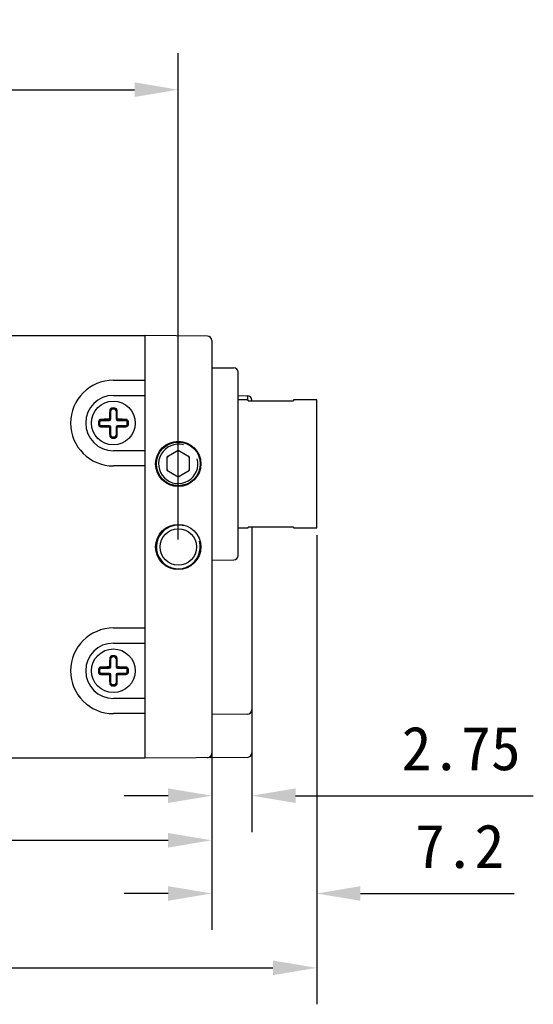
# Model space of a CAD drawing. Header units: millimetres. Extents: x 0 to 420, y 0 to 297.
# Tile 4 of 6: x 220 to 255, y 137 to 204. Entities that reach past the tile are written whole.
import ezdxf

# ---------------------------------------------------------------- set-up
doc = ezdxf.new("R2010")
doc.units = ezdxf.units.MM
doc.header["$LTSCALE"] = 23.1
doc.header["$PDMODE"] = 3
doc.header["$PDSIZE"] = 8
doc.layers.get('0').update_dxf_attribs({"linetype": 'CONTINUOUS'})
doc.layers.get('Defpoints').update_dxf_attribs({"linetype": 'CONTINUOUS'})
doc.layers.add('00_COMPONENTS', color=7, linetype='CONTINUOUS')
doc.layers.add('51__DRAFT_DIMS', color=7, linetype='CONTINUOUS')
doc.styles.get("Standard").update_dxf_attribs({"font": 'simfang.ttf'})
doc.dimstyles.new('DIMSTYLE_3', dxfattribs={"dimtxt": 3, "dimasz": 3, "dimexe": 2.5, "dimexo": 0.5, "dimgap": 0.75, "dimtad": 1, "dimdsep": 46, "dimtxsty": 'Standard', "dimblk": '_FILLED', "dimblk1": '_FILLED', "dimblk2": '_FILLED', "dimcen": 0.09, "dimclrd": 8, "dimclre": 8, "dimclrt": 7, "dimazin": 2, "dimtp": 0.3, "dimtm": 0.3, "dimtfac": 1, "dimtofl": 0, "dimtmove": 0, "dimatfit": 3, "dimldrblk": '_FILLED', "dimfxl": 1, "dimtolj": 1, "dimarcsym": 0})

# ---------------------------------------------------------------- blocks, each defined once
blk = doc.blocks.new('_FILLED')
at = {"color": 0, "linetype": 'ByBlock'}
blk.add_solid([(0, 0), (-1, 0.167), (-1, -0.167)], dxfattribs=at)
blk = doc.blocks.new('*D58')
at = {"layer": '51__DRAFT_DIMS', "color": 8, "lineweight": -2}
for p, q in [((233.379, 154.594), (233.379, 145.426)), ((191.379, 153.356), (191.379, 145.426)), ((194.379, 147.926), (230.379, 147.926))]:
    blk.add_line(p, q, dxfattribs=at)
at = {"layer": 'Defpoints', "color": 0}
for p in [(233.379, 155.094), (191.379, 153.856), (233.379, 147.926)]:
    blk.add_point(p, dxfattribs=at)
at = {"layer": '51__DRAFT_DIMS', "color": 8, "linetype": 'ByBlock', "lineweight": -2, "xscale": 3, "yscale": 3, "zscale": 3, "rotation": 180}
blk.add_blockref('_FILLED', (191.379, 147.926), dxfattribs=at)
at = {"layer": '51__DRAFT_DIMS', "color": 8, "linetype": 'ByBlock', "lineweight": -2, "xscale": 3, "yscale": 3, "zscale": 3}
blk.add_blockref('_FILLED', (233.379, 147.926), dxfattribs=at)
at = {"layer": '51__DRAFT_DIMS', "color": 7, "insert": (212.47, 152.676), "char_height": 3, "attachment_point": 2, "line_spacing_factor": 0.9}
blk.add_mtext('\\A1;42', dxfattribs=at)
blk = doc.blocks.new('*D60')
at = {"layer": '51__DRAFT_DIMS', "color": 8, "lineweight": -2}
for p, q in [((193.479, 158.556), (193.479, 201.935)), ((231.079, 168.556), (231.079, 201.935)), ((196.479, 199.435), (228.079, 199.435))]:
    blk.add_line(p, q, dxfattribs=at)
at = {"layer": 'Defpoints', "color": 0}
for p in [(231.079, 199.435), (231.079, 168.056), (193.479, 158.056)]:
    blk.add_point(p, dxfattribs=at)
at = {"layer": '51__DRAFT_DIMS', "color": 8, "linetype": 'ByBlock', "lineweight": -2, "xscale": 3, "yscale": 3, "zscale": 3, "rotation": 180}
blk.add_blockref('_FILLED', (193.479, 199.435), dxfattribs=at)
at = {"layer": '51__DRAFT_DIMS', "color": 8, "linetype": 'ByBlock', "lineweight": -2, "xscale": 3, "yscale": 3, "zscale": 3}
blk.add_blockref('_FILLED', (231.079, 199.435), dxfattribs=at)
at = {"layer": '51__DRAFT_DIMS', "color": 7, "insert": (212.438, 204.185), "char_height": 3, "attachment_point": 2, "line_spacing_factor": 0.9}
blk.add_mtext('\\A1;37.6', dxfattribs=at)
blk = doc.blocks.new('*D62')
at = {"layer": '51__DRAFT_DIMS', "color": 8, "lineweight": -2}
for p, q in [((240.579, 168.856), (240.579, 141.775)), ((233.379, 154.594), (233.379, 141.775)), ((230.379, 144.275), (227.379, 144.275)), ((243.579, 144.275), (254.114, 144.275))]:
    blk.add_line(p, q, dxfattribs=at)
at = {"layer": 'Defpoints', "color": 0}
for p in [(240.579, 169.356), (233.379, 155.094), (240.579, 144.275)]:
    blk.add_point(p, dxfattribs=at)
at = {"layer": '51__DRAFT_DIMS', "color": 8, "linetype": 'ByBlock', "lineweight": -2, "xscale": 3, "yscale": 3, "zscale": 3}
blk.add_blockref('_FILLED', (233.379, 144.275), dxfattribs=at)
at = {"layer": '51__DRAFT_DIMS', "color": 8, "linetype": 'ByBlock', "lineweight": -2, "xscale": 3, "yscale": 3, "zscale": 3, "rotation": 180}
blk.add_blockref('_FILLED', (240.579, 144.275), dxfattribs=at)
at = {"layer": '51__DRAFT_DIMS', "color": 7, "insert": (247.329, 149.025), "char_height": 3, "attachment_point": 1, "line_spacing_factor": 0.9}
blk.add_mtext('\\A1;7.2', dxfattribs=at)
blk = doc.blocks.new('*D63')
at = {"layer": '51__DRAFT_DIMS', "color": 8, "lineweight": -2}
for p, q in [((233.379, 154.594), (233.379, 148.486)), ((236.129, 154.602), (236.129, 148.486)), ((230.379, 150.986), (227.379, 150.986)), ((239.129, 150.986), (255.438, 150.986))]:
    blk.add_line(p, q, dxfattribs=at)
at = {"layer": 'Defpoints', "color": 0}
for p in [(233.379, 155.094), (236.129, 155.102), (236.129, 150.986)]:
    blk.add_point(p, dxfattribs=at)
at = {"layer": '51__DRAFT_DIMS', "color": 8, "linetype": 'ByBlock', "lineweight": -2, "xscale": 3, "yscale": 3, "zscale": 3}
blk.add_blockref('_FILLED', (233.379, 150.986), dxfattribs=at)
at = {"layer": '51__DRAFT_DIMS', "color": 8, "linetype": 'ByBlock', "lineweight": -2, "xscale": 3, "yscale": 3, "zscale": 3, "rotation": 180}
blk.add_blockref('_FILLED', (236.129, 150.986), dxfattribs=at)
at = {"layer": '51__DRAFT_DIMS', "color": 7, "insert": (246.408, 155.736), "char_height": 3, "attachment_point": 1, "line_spacing_factor": 0.9}
blk.add_mtext('\\A1;2.75', dxfattribs=at)
blk = doc.blocks.new('*D65')
at = {"color": 8, "lineweight": -2}
for p, q in [((240.579, 168.856), (240.579, 136.67)), ((178.449, 154.168), (178.449, 136.67)), ((181.449, 139.17), (237.579, 139.17))]:
    blk.add_line(p, q, dxfattribs=at)
at = {"layer": 'Defpoints', "color": 0}
for p in [(240.579, 169.356), (178.449, 154.668), (240.579, 139.17)]:
    blk.add_point(p, dxfattribs=at)
at = {"color": 8, "linetype": 'ByBlock', "lineweight": -2, "xscale": 3, "yscale": 3, "zscale": 3, "rotation": 180}
blk.add_blockref('_FILLED', (178.449, 139.17), dxfattribs=at)
at = {"color": 8, "linetype": 'ByBlock', "lineweight": -2, "xscale": 3, "yscale": 3, "zscale": 3}
blk.add_blockref('_FILLED', (240.579, 139.17), dxfattribs=at)
at = {"color": 7, "insert": (209.514, 141.445), "char_height": 3, "attachment_point": 5}
blk.add_mtext('\\A1;62.13', dxfattribs=at)

msp = doc.modelspace()

# ---------------------------------------------------------------- linework, layer by layer
at = {"layer": '00_COMPONENTS', "color": 0}
for p, q in [((195.579, 182.556), (228.779, 182.556)), ((228.779, 182.556), (228.779, 153.556)), ((233.082, 182.519), (228.779, 182.556)), ((233.379, 182.219), (233.379, 153.894)), ((233.379, 180.356), (234.882, 180.343)), ((235.179, 167.469), (235.179, 180.043)), ((226.629, 179.495), (228.779, 179.495)), ((226.629, 178.456), (228.779, 178.456)), ((235.179, 178.44), (235.832, 178.435)), ((235.879, 178.156), (235.179, 178.156)), ((235.879, 178.092), (235.879, 178.156)), ((235.879, 178.092), (238.979, 178.092)), ((236.129, 178.092), (236.129, 178.135)), ((238.979, 178.156), (238.979, 178.092)), ((240.579, 178.156), (238.979, 178.156)), ((240.579, 169.356), (240.579, 178.156)), ((226.449, 177.402), (226.429, 177.402)), ((226.449, 176.836), (226.449, 177.402)), ((226.532, 177.584), (226.54, 177.502)), ((226.629, 177.588), (226.619, 177.588)), ((226.719, 177.502), (226.727, 177.584)), ((226.809, 177.402), (226.809, 176.836)), ((226.83, 177.402), (226.809, 177.402)), ((225.684, 176.646), (225.602, 176.653)), ((225.684, 176.467), (225.602, 176.459)), ((225.783, 176.757), (225.783, 176.736)), ((225.783, 176.736), (226.349, 176.736)), ((225.783, 176.376), (225.783, 176.356)), ((226.349, 176.376), (225.783, 176.376)), ((226.349, 176.736), (226.349, 176.765)), ((226.349, 176.347), (226.349, 176.376)), ((226.42, 176.836), (226.449, 176.836)), ((226.809, 176.836), (226.839, 176.836)), ((226.909, 176.765), (226.909, 176.736)), ((226.909, 176.736), (227.476, 176.736)), ((226.909, 176.376), (226.909, 176.347)), ((227.476, 176.376), (226.909, 176.376)), ((227.476, 176.736), (227.476, 176.757)), ((227.476, 176.356), (227.476, 176.376)), ((227.657, 176.653), (227.575, 176.646)), ((227.575, 176.467), (227.657, 176.459)), ((226.449, 176.276), (226.42, 176.276)), ((226.429, 175.71), (226.449, 175.71)), ((226.449, 175.71), (226.449, 176.276)), ((226.809, 176.276), (226.809, 175.71)), ((226.839, 176.276), (226.809, 176.276)), ((226.809, 175.71), (226.83, 175.71)), ((226.54, 175.61), (226.532, 175.529)), ((226.629, 175.524), (226.64, 175.524)), ((226.719, 175.61), (226.727, 175.529)), ((228.779, 174.656), (226.629, 174.656)), ((231.079, 174.666), (230.304, 174.219)), ((231.854, 174.219), (231.079, 174.666)), ((230.304, 174.219), (230.304, 173.324)), ((231.854, 173.324), (231.854, 174.219)), ((228.779, 173.617), (226.629, 173.617)), ((230.304, 173.324), (231.079, 172.876)), ((231.079, 172.876), (231.854, 173.324)), ((235.179, 169.356), (235.879, 169.356)), ((235.879, 169.356), (235.879, 169.421)), ((238.979, 169.421), (235.879, 169.421)), ((236.129, 169.421), (236.129, 153.918)), ((238.979, 169.421), (238.979, 169.356)), ((238.979, 169.356), (240.579, 169.356)), ((233.379, 167.156), (234.882, 167.169)), ((226.629, 162.495), (228.779, 162.495)), ((226.629, 161.456), (228.779, 161.456)), ((226.449, 160.402), (226.429, 160.402)), ((226.449, 159.836), (226.449, 160.402)), ((226.532, 160.584), (226.54, 160.502)), ((226.629, 160.588), (226.619, 160.588)), ((226.719, 160.502), (226.727, 160.584)), ((226.809, 160.402), (226.809, 159.836)), ((226.83, 160.402), (226.809, 160.402)), ((225.684, 159.646), (225.602, 159.653)), ((225.684, 159.467), (225.602, 159.459)), ((225.783, 159.757), (225.783, 159.736)), ((225.783, 159.736), (226.349, 159.736)), ((226.349, 159.736), (226.349, 159.765)), ((226.42, 159.836), (226.449, 159.836)), ((226.809, 159.836), (226.839, 159.836)), ((226.909, 159.765), (226.909, 159.736)), ((226.909, 159.736), (227.476, 159.736)), ((227.476, 159.736), (227.476, 159.757)), ((227.657, 159.653), (227.575, 159.646)), ((227.575, 159.467), (227.657, 159.459)), ((225.783, 159.376), (225.783, 159.356)), ((226.349, 159.376), (225.783, 159.376)), ((226.349, 159.347), (226.349, 159.376)), ((226.449, 159.276), (226.42, 159.276)), ((226.449, 158.71), (226.449, 159.276)), ((226.809, 159.276), (226.809, 158.71)), ((226.839, 159.276), (226.809, 159.276)), ((226.909, 159.376), (226.909, 159.347)), ((227.476, 159.376), (226.909, 159.376)), ((227.476, 159.356), (227.476, 159.376)), ((226.429, 158.71), (226.449, 158.71)), ((226.54, 158.61), (226.532, 158.529)), ((226.629, 158.524), (226.64, 158.524)), ((226.719, 158.61), (226.727, 158.529)), ((226.809, 158.71), (226.83, 158.71)), ((228.779, 157.656), (226.629, 157.656)), ((228.779, 156.617), (226.629, 156.617)), ((235.832, 156.578), (233.379, 156.556)), ((228.779, 153.556), (195.579, 153.556)), ((235.832, 153.618), (228.779, 153.556))]:
    msp.add_line(p, q, dxfattribs=at)
for centre, radius in [((226.629, 176.556), 1.5), ((231.079, 173.756), 1.55), ((231.079, 173.756), 1.5), ((231.079, 168.056), 1.55), ((231.079, 168.056), 1.25), ((226.629, 159.556), 1.5)]:
    msp.add_circle(centre, radius, dxfattribs=at)
for centre, radius, start, end in [((233.079, 182.219), 0.3, 0, 89.5), ((234.879, 180.043), 0.3, 0, 89.5), ((226.629, 176.556), 2.939, 90, 270), ((226.629, 176.556), 1.9, 90, 270), ((235.829, 178.135), 0.3, 0, 89.5), ((226.55, 177.399), 0.121, 95.40049, 178.15156), ((226.549, 177.402), 0.1, 95.40054, 180), ((226.629, 176.556), 1.032, 90.56896, 95.40054), ((226.629, 176.556), 0.967, 84.59946, 95.40054), ((226.629, 176.556), 0.95, 84.59946, 95.40054), ((226.629, 176.556), 1.032, 84.59946, 90), ((226.709, 177.402), 0.1, 0, 84.59946), ((226.709, 177.399), 0.121, 1.84872, 84.59929), ((226.71, 177.411), 0.173, 1.30937, 84.59221), ((226.629, 176.556), 1.032, 174.59946, 185.40054), ((225.775, 176.637), 0.173, 91.3084, 174.59321), ((226.629, 176.556), 0.967, 174.59946, 185.40054), ((225.787, 176.636), 0.121, 91.84872, 174.59929), ((225.787, 176.477), 0.121, 185.40048, 268.15156), ((226.629, 176.556), 0.95, 174.59946, 185.40054), ((225.783, 176.636), 0.1, 90, 174.59946), ((225.783, 176.476), 0.1, 185.40054, 270), ((226.349, 176.836), 0.1, 270, 0), ((226.349, 176.836), 0.0711, 270.12798, 359.87203), ((226.349, 176.276), 0.1, 0, 90), ((226.909, 176.836), 0.1, 180, 270), ((226.909, 176.276), 0.1, 90, 180), ((226.91, 176.836), 0.0711, 180.12798, 269.87203), ((227.472, 176.636), 0.121, 5.40048, 88.15156), ((227.476, 176.636), 0.1, 5.40054, 90), ((227.476, 176.476), 0.1, 270, 354.59946), ((227.472, 176.477), 0.121, 271.84872, 354.59929), ((227.484, 176.475), 0.173, 271.30902, 354.59316), ((226.629, 176.556), 0.95, 354.59946, 5.40054), ((226.629, 176.556), 0.967, 354.59946, 5.40054), ((226.629, 176.556), 1.032, 354.59946, 5.40054), ((226.349, 176.276), 0.0711, 0.12798, 89.87203), ((226.55, 175.714), 0.121, 181.84872, 264.59929), ((226.549, 175.71), 0.1, 180, 264.59946), ((226.709, 175.71), 0.1, 275.40054, 0), ((226.709, 175.714), 0.121, 275.40049, 358.15156), ((226.91, 176.276), 0.0711, 90.12798, 179.87203), ((226.629, 176.556), 1.032, 264.59946, 270), ((226.629, 176.556), 0.967, 264.59946, 275.40054), ((226.629, 176.556), 0.95, 264.59946, 275.40054), ((226.629, 176.556), 1.032, 270.56896, 275.40054), ((231.079, 173.756), 1.35, 75, 15), ((231.079, 173.756), 0.865, 85.29368, 95.63251), ((231.079, 173.756), 0.865, 145.93212, 153.6312), ((231.079, 173.756), 0.865, 27.89581, 35.63251), ((231.079, 173.756), 0.865, 207.25845, 211.76197), ((231.079, 173.756), 0.865, 329.14684, 333.6312), ((231.079, 168.056), 1.5, 75, 15), ((234.879, 167.469), 0.3, 270.5, 0), ((226.629, 159.556), 2.939, 90, 270), ((226.629, 159.556), 1.9, 90, 270), ((226.55, 160.399), 0.121, 95.40049, 178.15156), ((226.549, 160.402), 0.1, 95.40054, 180), ((226.629, 159.556), 1.032, 90.56896, 95.40054), ((226.629, 159.556), 0.967, 84.59946, 95.40054), ((226.629, 159.556), 0.95, 84.59946, 95.40054), ((226.629, 159.556), 1.032, 84.59946, 90), ((226.709, 160.402), 0.1, 0, 84.59946), ((226.709, 160.399), 0.121, 1.84872, 84.59929), ((226.71, 160.411), 0.173, 1.30937, 84.59221), ((226.629, 159.556), 1.032, 174.59946, 185.40054), ((225.775, 159.637), 0.173, 91.3084, 174.59321), ((226.629, 159.556), 0.967, 174.59946, 185.40054), ((225.787, 159.636), 0.121, 91.84872, 174.59929), ((225.787, 159.477), 0.121, 185.40048, 268.15156), ((226.629, 159.556), 0.95, 174.59946, 185.40054), ((225.783, 159.636), 0.1, 90, 174.59946), ((225.783, 159.476), 0.1, 185.40054, 270), ((226.349, 159.836), 0.1, 270, 0), ((226.349, 159.836), 0.0711, 270.12798, 359.87203), ((226.909, 159.836), 0.1, 180, 270), ((226.91, 159.836), 0.0711, 180.12798, 269.87203), ((227.472, 159.636), 0.121, 5.40048, 88.15156), ((227.476, 159.636), 0.1, 5.40054, 90), ((227.476, 159.476), 0.1, 270, 354.59946), ((227.472, 159.477), 0.121, 271.84872, 354.59929), ((226.629, 159.556), 0.95, 354.59946, 5.40054), ((226.629, 159.556), 0.967, 354.59946, 5.40054), ((226.629, 159.556), 1.032, 354.59946, 5.40054), ((226.349, 159.276), 0.1, 0, 90), ((226.349, 159.276), 0.0711, 0.12798, 89.87203), ((226.909, 159.276), 0.1, 90, 180), ((226.91, 159.276), 0.0711, 90.12798, 179.87203), ((227.484, 159.475), 0.173, 271.30902, 354.59316), ((226.55, 158.714), 0.121, 181.84872, 264.59929), ((226.549, 158.71), 0.1, 180, 264.59946), ((226.629, 159.556), 1.032, 264.59946, 270), ((226.629, 159.556), 0.967, 264.59946, 275.40054), ((226.629, 159.556), 0.95, 264.59946, 275.40054), ((226.629, 159.556), 1.032, 270.56896, 275.40054), ((226.709, 158.71), 0.1, 275.40054, 0), ((226.709, 158.714), 0.121, 275.40049, 358.15156), ((235.829, 156.878), 0.3, 270.5, 0), ((233.079, 153.894), 0.3, 270.5, 0), ((235.829, 153.918), 0.3, 270.5, 0)]:
    msp.add_arc(centre, radius, start, end, dxfattribs=at)
for points, knots in [([(235.832, 178.435), (235.832, 178.435), (235.832, 178.433), (235.832, 178.432), (235.832, 178.429), (235.832, 178.424), (235.832, 178.416), (235.833, 178.406), (235.833, 178.394), (235.833, 178.379), (235.833, 178.356), (235.833, 178.321), (235.833, 178.273), (235.833, 178.218), (235.833, 178.178), (235.833, 178.157)], [0, 0, 0, 0, 0.004068, 0.009124, 0.016189, 0.036337, 0.064476, 0.100572, 0.144589, 0.196478, 0.256142, 0.398379, 0.570461, 0.77143, 1, 1, 1, 1]), ([(226.375, 177.415), (226.374, 177.368), (226.37, 177.176), (226.368, 176.985), (226.367, 176.84)], [0, 0, 0, 0, 0.247014, 1, 1, 1, 1]), ([(226.532, 177.584), (226.511, 177.582), (226.47, 177.57), (226.418, 177.531), (226.384, 177.477), (226.376, 177.436), (226.375, 177.415)], [0, 0, 0, 0, 0.253535, 0.504999, 0.753579, 1, 1, 1, 1]), ([(226.429, 177.402), (226.429, 177.403), (226.427, 177.405), (226.424, 177.407), (226.419, 177.409), (226.409, 177.412), (226.394, 177.414), (226.382, 177.415), (226.375, 177.415)], [0, 0, 0, 0, 0.047043, 0.116694, 0.215119, 0.341803, 0.659688, 1, 1, 1, 1]), ([(226.42, 176.836), (226.421, 176.884), (226.422, 177.073), (226.426, 177.261), (226.429, 177.402)], [0, 0, 0, 0, 0.252521, 1, 1, 1, 1]), ([(226.884, 177.415), (226.877, 177.415), (226.865, 177.414), (226.85, 177.412), (226.84, 177.409), (226.835, 177.407), (226.832, 177.405), (226.83, 177.403), (226.83, 177.402)], [0, 0, 0, 0, 0.340312, 0.658198, 0.784881, 0.883306, 0.952957, 1, 1, 1, 1]), ([(226.83, 177.402), (226.831, 177.356), (226.835, 177.167), (226.838, 176.978), (226.839, 176.836)], [0, 0, 0, 0, 0.247014, 1, 1, 1, 1]), ([(226.892, 176.84), (226.892, 176.889), (226.89, 177.08), (226.887, 177.272), (226.884, 177.415)], [0, 0, 0, 0, 0.252521, 1, 1, 1, 1]), ([(225.602, 176.459), (225.604, 176.438), (225.616, 176.396), (225.655, 176.345), (225.708, 176.311), (225.75, 176.302), (225.771, 176.302)], [0, 0, 0, 0, 0.253569, 0.50507, 0.753653, 1, 1, 1, 1]), ([(226.345, 176.819), (226.297, 176.819), (226.105, 176.817), (225.914, 176.814), (225.771, 176.81)], [0, 0, 0, 0, 0.25252, 1, 1, 1, 1]), ([(225.771, 176.81), (225.771, 176.804), (225.771, 176.792), (225.773, 176.777), (225.776, 176.767), (225.778, 176.762), (225.781, 176.758), (225.782, 176.757), (225.783, 176.757)], [0, 0, 0, 0, 0.340312, 0.658198, 0.784881, 0.883306, 0.952957, 1, 1, 1, 1]), ([(225.783, 176.356), (225.782, 176.355), (225.781, 176.354), (225.778, 176.35), (225.776, 176.345), (225.773, 176.335), (225.771, 176.321), (225.771, 176.308), (225.771, 176.302)], [0, 0, 0, 0, 0.047043, 0.116694, 0.215119, 0.341803, 0.659688, 1, 1, 1, 1]), ([(225.783, 176.757), (225.83, 176.758), (226.019, 176.762), (226.207, 176.764), (226.349, 176.765)], [0, 0, 0, 0, 0.247014, 1, 1, 1, 1]), ([(226.349, 176.347), (226.302, 176.347), (226.113, 176.349), (225.924, 176.352), (225.783, 176.356)], [0, 0, 0, 0, 0.252521, 1, 1, 1, 1]), ([(226.367, 176.84), (226.367, 176.835), (226.362, 176.824), (226.351, 176.819), (226.345, 176.819)], [0, 0, 0, 0, 0.499777, 1, 1, 1, 1]), ([(226.349, 176.765), (226.349, 176.766), (226.348, 176.768), (226.348, 176.771), (226.347, 176.776), (226.346, 176.783), (226.346, 176.792), (226.345, 176.804), (226.345, 176.813), (226.345, 176.819)], [0, 0, 0, 0, 0.033316, 0.099046, 0.199806, 0.331751, 0.488401, 0.659139, 1, 1, 1, 1]), ([(226.367, 176.84), (226.373, 176.84), (226.382, 176.84), (226.394, 176.84), (226.402, 176.839), (226.409, 176.839), (226.415, 176.838), (226.418, 176.837), (226.42, 176.837), (226.42, 176.836)], [0, 0, 0, 0, 0.340861, 0.511599, 0.668249, 0.800194, 0.900954, 0.966684, 1, 1, 1, 1]), ([(226.839, 176.836), (226.839, 176.837), (226.841, 176.837), (226.844, 176.838), (226.85, 176.839), (226.857, 176.839), (226.865, 176.84), (226.877, 176.84), (226.886, 176.84), (226.892, 176.84)], [0, 0, 0, 0, 0.033316, 0.099046, 0.199806, 0.331751, 0.488401, 0.659139, 1, 1, 1, 1]), ([(226.914, 176.819), (226.908, 176.819), (226.897, 176.824), (226.892, 176.835), (226.892, 176.84)], [0, 0, 0, 0, 0.499777, 1, 1, 1, 1]), ([(226.914, 176.819), (226.914, 176.813), (226.914, 176.804), (226.913, 176.792), (226.912, 176.783), (226.912, 176.776), (226.911, 176.771), (226.91, 176.768), (226.91, 176.766), (226.909, 176.765)], [0, 0, 0, 0, 0.340861, 0.511599, 0.668249, 0.800194, 0.900954, 0.966684, 1, 1, 1, 1]), ([(226.909, 176.765), (226.957, 176.765), (227.146, 176.763), (227.335, 176.76), (227.476, 176.757)], [0, 0, 0, 0, 0.252521, 1, 1, 1, 1]), ([(227.476, 176.356), (227.429, 176.355), (227.24, 176.351), (227.052, 176.348), (226.909, 176.347)], [0, 0, 0, 0, 0.247014, 1, 1, 1, 1]), ([(227.488, 176.81), (227.441, 176.811), (227.249, 176.815), (227.058, 176.818), (226.914, 176.819)], [0, 0, 0, 0, 0.247015, 1, 1, 1, 1]), ([(227.476, 176.757), (227.477, 176.757), (227.478, 176.758), (227.481, 176.762), (227.483, 176.767), (227.486, 176.777), (227.488, 176.792), (227.488, 176.804), (227.488, 176.81)], [0, 0, 0, 0, 0.047043, 0.116694, 0.215119, 0.341803, 0.659688, 1, 1, 1, 1]), ([(227.488, 176.302), (227.488, 176.308), (227.488, 176.321), (227.486, 176.335), (227.483, 176.345), (227.481, 176.35), (227.478, 176.354), (227.477, 176.355), (227.476, 176.356)], [0, 0, 0, 0, 0.340312, 0.658198, 0.784881, 0.883306, 0.952957, 1, 1, 1, 1]), ([(227.657, 176.653), (227.655, 176.674), (227.643, 176.716), (227.604, 176.767), (227.55, 176.801), (227.509, 176.81), (227.488, 176.81)], [0, 0, 0, 0, 0.253547, 0.505016, 0.753594, 1, 1, 1, 1]), ([(225.771, 176.302), (225.818, 176.301), (226.009, 176.297), (226.201, 176.294), (226.345, 176.293)], [0, 0, 0, 0, 0.247019, 1, 1, 1, 1]), ([(226.345, 176.293), (226.345, 176.3), (226.345, 176.309), (226.346, 176.321), (226.346, 176.329), (226.347, 176.336), (226.348, 176.341), (226.348, 176.345), (226.349, 176.347), (226.349, 176.347)], [0, 0, 0, 0, 0.340861, 0.511599, 0.668249, 0.800194, 0.900954, 0.966684, 1, 1, 1, 1]), ([(226.345, 176.293), (226.351, 176.293), (226.362, 176.289), (226.367, 176.277), (226.367, 176.272)], [0, 0, 0, 0, 0.499777, 1, 1, 1, 1]), ([(226.42, 176.276), (226.42, 176.276), (226.418, 176.275), (226.415, 176.274), (226.409, 176.274), (226.402, 176.273), (226.394, 176.273), (226.382, 176.272), (226.373, 176.272), (226.367, 176.272)], [0, 0, 0, 0, 0.033316, 0.099046, 0.199806, 0.331751, 0.488401, 0.659139, 1, 1, 1, 1]), ([(226.367, 176.272), (226.367, 176.224), (226.368, 176.139), (226.369, 176.019), (226.371, 175.929), (226.372, 175.857), (226.373, 175.804), (226.374, 175.75), (226.375, 175.715), (226.375, 175.697)], [0, 0, 0, 0, 0.252528, 0.441044, 0.628589, 0.721937, 0.814968, 0.907664, 1, 1, 1, 1]), ([(226.375, 175.697), (226.382, 175.697), (226.394, 175.698), (226.409, 175.7), (226.419, 175.703), (226.424, 175.705), (226.427, 175.707), (226.429, 175.709), (226.429, 175.71)], [0, 0, 0, 0, 0.340312, 0.658198, 0.784881, 0.883306, 0.952957, 1, 1, 1, 1]), ([(226.375, 175.697), (226.376, 175.677), (226.384, 175.635), (226.418, 175.581), (226.47, 175.542), (226.511, 175.531), (226.532, 175.529)], [0, 0, 0, 0, 0.2463, 0.49476, 0.746234, 1, 1, 1, 1]), ([(226.429, 175.71), (226.428, 175.757), (226.424, 175.945), (226.421, 176.134), (226.42, 176.276)], [0, 0, 0, 0, 0.247014, 1, 1, 1, 1]), ([(226.727, 175.529), (226.748, 175.531), (226.789, 175.543), (226.841, 175.581), (226.875, 175.635), (226.883, 175.677), (226.884, 175.697)], [0, 0, 0, 0, 0.253676, 0.505131, 0.753649, 1, 1, 1, 1]), ([(226.839, 176.276), (226.838, 176.229), (226.836, 176.04), (226.833, 175.851), (226.83, 175.71)], [0, 0, 0, 0, 0.252521, 1, 1, 1, 1]), ([(226.83, 175.71), (226.83, 175.709), (226.832, 175.707), (226.835, 175.705), (226.84, 175.703), (226.85, 175.7), (226.865, 175.698), (226.877, 175.697), (226.884, 175.697)], [0, 0, 0, 0, 0.047043, 0.116694, 0.215119, 0.341803, 0.659688, 1, 1, 1, 1]), ([(226.892, 176.272), (226.886, 176.272), (226.877, 176.272), (226.865, 176.273), (226.857, 176.273), (226.85, 176.274), (226.844, 176.274), (226.841, 176.275), (226.839, 176.276), (226.839, 176.276)], [0, 0, 0, 0, 0.340861, 0.511599, 0.668249, 0.800194, 0.900954, 0.966684, 1, 1, 1, 1]), ([(226.884, 175.697), (226.884, 175.721), (226.885, 175.768), (226.887, 175.851), (226.889, 175.947), (226.89, 176.055), (226.891, 176.163), (226.892, 176.236), (226.892, 176.272)], [0, 0, 0, 0, 0.123196, 0.247016, 0.433806, 0.621696, 0.810494, 1, 1, 1, 1]), ([(226.892, 176.272), (226.892, 176.277), (226.897, 176.289), (226.908, 176.293), (226.914, 176.293)], [0, 0, 0, 0, 0.499777, 1, 1, 1, 1]), ([(226.909, 176.347), (226.91, 176.347), (226.91, 176.345), (226.911, 176.341), (226.912, 176.336), (226.912, 176.329), (226.913, 176.321), (226.914, 176.309), (226.914, 176.3), (226.914, 176.293)], [0, 0, 0, 0, 0.033316, 0.099046, 0.199806, 0.331751, 0.488401, 0.659139, 1, 1, 1, 1]), ([(226.914, 176.293), (226.962, 176.294), (227.154, 176.296), (227.345, 176.299), (227.488, 176.302)], [0, 0, 0, 0, 0.252523, 1, 1, 1, 1]), ([(226.375, 160.415), (226.374, 160.368), (226.37, 160.176), (226.368, 159.985), (226.367, 159.84)], [0, 0, 0, 0, 0.247014, 1, 1, 1, 1]), ([(226.532, 160.584), (226.511, 160.582), (226.47, 160.57), (226.418, 160.531), (226.384, 160.477), (226.376, 160.436), (226.375, 160.415)], [0, 0, 0, 0, 0.253535, 0.504999, 0.753579, 1, 1, 1, 1]), ([(226.429, 160.402), (226.429, 160.403), (226.427, 160.405), (226.424, 160.407), (226.419, 160.409), (226.409, 160.412), (226.394, 160.414), (226.382, 160.415), (226.375, 160.415)], [0, 0, 0, 0, 0.047043, 0.116694, 0.215119, 0.341803, 0.659688, 1, 1, 1, 1]), ([(226.42, 159.836), (226.421, 159.884), (226.422, 160.073), (226.426, 160.261), (226.429, 160.402)], [0, 0, 0, 0, 0.252521, 1, 1, 1, 1]), ([(226.884, 160.415), (226.877, 160.415), (226.865, 160.414), (226.85, 160.412), (226.84, 160.409), (226.835, 160.407), (226.832, 160.405), (226.83, 160.403), (226.83, 160.402)], [0, 0, 0, 0, 0.340312, 0.658198, 0.784881, 0.883306, 0.952957, 1, 1, 1, 1]), ([(226.83, 160.402), (226.831, 160.356), (226.835, 160.167), (226.838, 159.978), (226.839, 159.836)], [0, 0, 0, 0, 0.247014, 1, 1, 1, 1]), ([(226.892, 159.84), (226.892, 159.889), (226.89, 160.08), (226.887, 160.272), (226.884, 160.415)], [0, 0, 0, 0, 0.252521, 1, 1, 1, 1]), ([(226.345, 159.819), (226.297, 159.819), (226.105, 159.817), (225.914, 159.814), (225.771, 159.81)], [0, 0, 0, 0, 0.25252, 1, 1, 1, 1]), ([(225.771, 159.81), (225.771, 159.804), (225.771, 159.792), (225.773, 159.777), (225.776, 159.767), (225.778, 159.762), (225.781, 159.758), (225.782, 159.757), (225.783, 159.757)], [0, 0, 0, 0, 0.340312, 0.658198, 0.784881, 0.883306, 0.952957, 1, 1, 1, 1]), ([(225.783, 159.757), (225.83, 159.758), (226.019, 159.762), (226.207, 159.764), (226.349, 159.765)], [0, 0, 0, 0, 0.247014, 1, 1, 1, 1]), ([(226.367, 159.84), (226.367, 159.835), (226.362, 159.824), (226.351, 159.819), (226.345, 159.819)], [0, 0, 0, 0, 0.499777, 1, 1, 1, 1]), ([(226.349, 159.765), (226.349, 159.766), (226.348, 159.768), (226.348, 159.771), (226.347, 159.776), (226.346, 159.783), (226.346, 159.792), (226.345, 159.804), (226.345, 159.813), (226.345, 159.819)], [0, 0, 0, 0, 0.033316, 0.099046, 0.199806, 0.331751, 0.488401, 0.659139, 1, 1, 1, 1]), ([(226.367, 159.84), (226.373, 159.84), (226.382, 159.84), (226.394, 159.84), (226.402, 159.839), (226.409, 159.839), (226.415, 159.838), (226.418, 159.837), (226.42, 159.837), (226.42, 159.836)], [0, 0, 0, 0, 0.340861, 0.511599, 0.668249, 0.800194, 0.900954, 0.966684, 1, 1, 1, 1]), ([(226.839, 159.836), (226.839, 159.837), (226.841, 159.837), (226.844, 159.838), (226.85, 159.839), (226.857, 159.839), (226.865, 159.84), (226.877, 159.84), (226.886, 159.84), (226.892, 159.84)], [0, 0, 0, 0, 0.033316, 0.099046, 0.199806, 0.331751, 0.488401, 0.659139, 1, 1, 1, 1]), ([(226.914, 159.819), (226.908, 159.819), (226.897, 159.824), (226.892, 159.835), (226.892, 159.84)], [0, 0, 0, 0, 0.499777, 1, 1, 1, 1]), ([(226.914, 159.819), (226.914, 159.813), (226.914, 159.804), (226.913, 159.792), (226.912, 159.783), (226.912, 159.776), (226.911, 159.771), (226.91, 159.768), (226.91, 159.766), (226.909, 159.765)], [0, 0, 0, 0, 0.340861, 0.511599, 0.668249, 0.800194, 0.900954, 0.966684, 1, 1, 1, 1]), ([(226.909, 159.765), (226.957, 159.765), (227.146, 159.763), (227.335, 159.76), (227.476, 159.757)], [0, 0, 0, 0, 0.252521, 1, 1, 1, 1]), ([(227.488, 159.81), (227.441, 159.811), (227.249, 159.815), (227.058, 159.818), (226.914, 159.819)], [0, 0, 0, 0, 0.247015, 1, 1, 1, 1]), ([(227.476, 159.757), (227.477, 159.757), (227.478, 159.758), (227.481, 159.762), (227.483, 159.767), (227.486, 159.777), (227.488, 159.792), (227.488, 159.804), (227.488, 159.81)], [0, 0, 0, 0, 0.047043, 0.116694, 0.215119, 0.341803, 0.659688, 1, 1, 1, 1]), ([(227.657, 159.653), (227.655, 159.674), (227.643, 159.716), (227.604, 159.767), (227.55, 159.801), (227.509, 159.81), (227.488, 159.81)], [0, 0, 0, 0, 0.253547, 0.505016, 0.753594, 1, 1, 1, 1]), ([(225.602, 159.459), (225.604, 159.438), (225.616, 159.396), (225.655, 159.345), (225.708, 159.311), (225.75, 159.302), (225.771, 159.302)], [0, 0, 0, 0, 0.253569, 0.50507, 0.753653, 1, 1, 1, 1]), ([(225.783, 159.356), (225.782, 159.355), (225.781, 159.354), (225.778, 159.35), (225.776, 159.345), (225.773, 159.335), (225.771, 159.321), (225.771, 159.308), (225.771, 159.302)], [0, 0, 0, 0, 0.047043, 0.116694, 0.215119, 0.341803, 0.659688, 1, 1, 1, 1]), ([(225.771, 159.302), (225.818, 159.301), (226.009, 159.297), (226.201, 159.294), (226.345, 159.293)], [0, 0, 0, 0, 0.247019, 1, 1, 1, 1]), ([(226.349, 159.347), (226.302, 159.347), (226.113, 159.349), (225.924, 159.352), (225.783, 159.356)], [0, 0, 0, 0, 0.252521, 1, 1, 1, 1]), ([(226.345, 159.293), (226.345, 159.3), (226.345, 159.309), (226.346, 159.321), (226.346, 159.329), (226.347, 159.336), (226.348, 159.341), (226.348, 159.345), (226.349, 159.347), (226.349, 159.347)], [0, 0, 0, 0, 0.340861, 0.511599, 0.668249, 0.800194, 0.900954, 0.966684, 1, 1, 1, 1]), ([(226.345, 159.293), (226.351, 159.293), (226.362, 159.289), (226.367, 159.277), (226.367, 159.272)], [0, 0, 0, 0, 0.499777, 1, 1, 1, 1]), ([(226.42, 159.276), (226.42, 159.276), (226.418, 159.275), (226.415, 159.274), (226.409, 159.274), (226.402, 159.273), (226.394, 159.273), (226.382, 159.272), (226.373, 159.272), (226.367, 159.272)], [0, 0, 0, 0, 0.033316, 0.099046, 0.199806, 0.331751, 0.488401, 0.659139, 1, 1, 1, 1]), ([(226.367, 159.272), (226.367, 159.224), (226.368, 159.139), (226.369, 159.019), (226.371, 158.929), (226.372, 158.857), (226.373, 158.804), (226.374, 158.75), (226.375, 158.715), (226.375, 158.697)], [0, 0, 0, 0, 0.252528, 0.441044, 0.628589, 0.721937, 0.814968, 0.907664, 1, 1, 1, 1]), ([(226.429, 158.71), (226.428, 158.757), (226.424, 158.945), (226.421, 159.134), (226.42, 159.276)], [0, 0, 0, 0, 0.247014, 1, 1, 1, 1]), ([(226.839, 159.276), (226.838, 159.229), (226.836, 159.04), (226.833, 158.851), (226.83, 158.71)], [0, 0, 0, 0, 0.252521, 1, 1, 1, 1]), ([(226.892, 159.272), (226.886, 159.272), (226.877, 159.272), (226.865, 159.273), (226.857, 159.273), (226.85, 159.274), (226.844, 159.274), (226.841, 159.275), (226.839, 159.276), (226.839, 159.276)], [0, 0, 0, 0, 0.340861, 0.511599, 0.668249, 0.800194, 0.900954, 0.966684, 1, 1, 1, 1]), ([(226.884, 158.697), (226.884, 158.721), (226.885, 158.768), (226.887, 158.851), (226.889, 158.947), (226.89, 159.055), (226.891, 159.163), (226.892, 159.236), (226.892, 159.272)], [0, 0, 0, 0, 0.123196, 0.247016, 0.433806, 0.621696, 0.810494, 1, 1, 1, 1]), ([(226.892, 159.272), (226.892, 159.277), (226.897, 159.289), (226.908, 159.293), (226.914, 159.293)], [0, 0, 0, 0, 0.499777, 1, 1, 1, 1]), ([(227.476, 159.356), (227.429, 159.355), (227.24, 159.351), (227.052, 159.348), (226.909, 159.347)], [0, 0, 0, 0, 0.247014, 1, 1, 1, 1]), ([(226.909, 159.347), (226.91, 159.347), (226.91, 159.345), (226.911, 159.341), (226.912, 159.336), (226.912, 159.329), (226.913, 159.321), (226.914, 159.309), (226.914, 159.3), (226.914, 159.293)], [0, 0, 0, 0, 0.033316, 0.099046, 0.199806, 0.331751, 0.488401, 0.659139, 1, 1, 1, 1]), ([(226.914, 159.293), (226.962, 159.294), (227.154, 159.296), (227.345, 159.299), (227.488, 159.302)], [0, 0, 0, 0, 0.252523, 1, 1, 1, 1]), ([(227.488, 159.302), (227.488, 159.308), (227.488, 159.321), (227.486, 159.335), (227.483, 159.345), (227.481, 159.35), (227.478, 159.354), (227.477, 159.355), (227.476, 159.356)], [0, 0, 0, 0, 0.340312, 0.658198, 0.784881, 0.883306, 0.952957, 1, 1, 1, 1]), ([(226.375, 158.697), (226.382, 158.697), (226.394, 158.698), (226.409, 158.7), (226.419, 158.703), (226.424, 158.705), (226.427, 158.707), (226.429, 158.709), (226.429, 158.71)], [0, 0, 0, 0, 0.340312, 0.658198, 0.784881, 0.883306, 0.952957, 1, 1, 1, 1]), ([(226.375, 158.697), (226.376, 158.677), (226.384, 158.635), (226.418, 158.581), (226.47, 158.542), (226.511, 158.531), (226.532, 158.529)], [0, 0, 0, 0, 0.2463, 0.49476, 0.746234, 1, 1, 1, 1]), ([(226.727, 158.529), (226.748, 158.531), (226.789, 158.543), (226.841, 158.581), (226.875, 158.635), (226.883, 158.677), (226.884, 158.697)], [0, 0, 0, 0, 0.253676, 0.505131, 0.753649, 1, 1, 1, 1]), ([(226.83, 158.71), (226.83, 158.709), (226.832, 158.707), (226.835, 158.705), (226.84, 158.703), (226.85, 158.7), (226.865, 158.698), (226.877, 158.697), (226.884, 158.697)], [0, 0, 0, 0, 0.047043, 0.116694, 0.215119, 0.341803, 0.659688, 1, 1, 1, 1])]:
    msp.add_open_spline(points, degree=3, knots=knots, dxfattribs=at)

# ---------------------------------------------------------------- dimensions: what is measured, and where the dimension line sits
dim = msp.add_linear_dim(base=(240.579, 139.17), p1=(178.449, 154.668), p2=(240.579, 169.356), dimstyle='DIMSTYLE_3')
dim.commit()
dim.dimension.update_dxf_attribs({"geometry": '*D65', "text_midpoint": (209.514, 141.445)})
at = {"layer": '51__DRAFT_DIMS', "color": 4}
for base, p1, p2, picture, middle in [((231.079, 199.435), (193.479, 158.056), (231.079, 168.056), '*D60', (212.438, 199.435)), ((240.579, 144.275), (233.379, 155.094), (240.579, 169.356), '*D62', (250.347, 144.275)), ((236.129, 150.986), (233.379, 155.094), (236.129, 155.102), '*D63', (250.548, 150.986)), ((233.379, 147.926), (191.379, 153.856), (233.379, 155.094), '*D58', (212.47, 147.926))]:
    dim = msp.add_linear_dim(base=base, p1=p1, p2=p2, dimstyle='DIMSTYLE_3', dxfattribs=at)
    dim.commit()
    dim.dimension.update_dxf_attribs({"geometry": picture, "text_midpoint": middle, "dimtype": 160})

doc.saveas('drawing.dxf')
